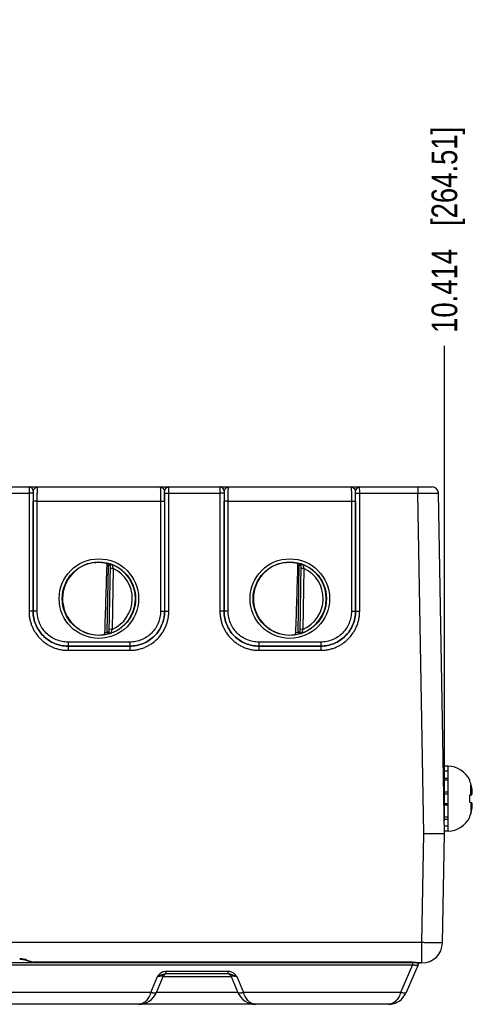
# Model space of a CAD drawing. Header units: inches. Extents: x 0 to 34, y 0 to 22.
# Tile 8 of 51: x 15.9 to 18.1, y 6.2 to 11. Entities that reach past the tile are written whole.
import ezdxf

# ---------------------------------------------------------------- set-up
doc = ezdxf.new("R2010")
doc.units = ezdxf.units.IN
doc.header["$LTSCALE"] = 1.87
doc.header["$MEASUREMENT"] = 0
doc.layers.get('0').update_dxf_attribs({"linetype": 'CONTINUOUS'})
doc.layers.add('DIMENSIONS', color=7, linetype='CONTINUOUS')
doc.styles.get("Standard").update_dxf_attribs({"font": 'txt', "width": 0.8})
doc.dimstyles.new('DIMSTYLE_1', dxfattribs={"dimtxt": 0.125, "dimasz": 0.18, "dimexe": 0.18, "dimexo": 0.0625, "dimgap": 0.09, "dimtad": 0, "dimtih": 1, "dimtoh": 1, "dimdec": 3, "dimzin": 4, "dimdsep": 46, "dimtxsty": 'STANDARD', "dimblk": '_FILLED', "dimblk1": '_FILLED', "dimblk2": '_FILLED', "dimcen": 0.09, "dimadec": 0, "dimazin": 0, "dimtp": 0.001, "dimtm": 0.001, "dimtfac": 1, "dimtdec": 3, "dimtofl": 0, "dimtmove": 0, "dimatfit": 3, "dimldrblk": '_FILLED', "dimfxl": 1, "dimtolj": 1, "dimtzin": 4, "dimarcsym": 0})

# ---------------------------------------------------------------- blocks, each defined once
blk = doc.blocks.new('*D11')
at = {"layer": 'DIMENSIONS', "color": 2, "linetype": 'CONTINUOUS'}
blk.add_line((17.9943, 7.1326), (17.9943, 9.4466), dxfattribs=at)
at = {"layer": 'DIMENSIONS', "color": 2, "linetype": 'CONTINUOUS', "insert": (17.9318, 9.5091), "char_height": 0.125, "width": 1.525, "attachment_point": 1, "rotation": 90, "line_spacing_factor": 0.9}
blk.add_mtext('10.414{\\Ftxt.shx;\\W1.000000;\\H0.125000; }[264.51]', dxfattribs=at)
blk = doc.blocks.new('_FILLED')
at = {"color": 0, "linetype": 'BYBLOCK'}
blk.add_solid([(0, 0), (-1, 0.174), (-1, -0.174)], dxfattribs=at)

msp = doc.modelspace()

# ---------------------------------------------------------------- linework, layer by layer
at = {"color": 7, "linetype": 'CONTINUOUS'}
for p, q in [((15.7216, 8.7591), (15.971, 8.7591)), ((15.7218, 8.7289), (15.9708, 8.7289)), ((15.971, 8.7591), (15.9708, 8.7289)), ((15.9908, 8.7291), (15.9708, 8.7289)), ((15.9708, 8.7289), (15.9709, 8.1535)), ((15.9713, 8.7591), (16.6513, 8.7591)), ((15.991, 8.7391), (15.9908, 8.7291)), ((15.9908, 8.7291), (15.9909, 8.1537)), ((15.9913, 8.7391), (15.991, 8.7391)), ((16.6316, 8.7391), (16.6313, 8.7391)), ((16.6318, 8.7291), (16.6316, 8.7391)), ((16.6317, 8.1537), (16.6318, 8.7291)), ((16.6318, 8.7291), (16.6518, 8.7289)), ((16.6516, 8.7591), (16.901, 8.7591)), ((16.6518, 8.7289), (16.6516, 8.7591)), ((16.6517, 8.1535), (16.6518, 8.7289)), ((16.6518, 8.7289), (16.9008, 8.7289)), ((16.901, 8.7591), (16.9008, 8.7289)), ((16.9208, 8.7291), (16.9008, 8.7289)), ((16.9008, 8.7289), (16.9009, 8.1535)), ((16.9013, 8.7591), (17.5813, 8.7591)), ((16.921, 8.7391), (16.9208, 8.7291)), ((16.9208, 8.7291), (16.9209, 8.1537)), ((16.9213, 8.7391), (16.921, 8.7391)), ((17.5616, 8.7391), (17.5613, 8.7391)), ((17.5618, 8.7291), (17.5616, 8.7391)), ((17.5617, 8.1537), (17.5618, 8.7291)), ((17.5618, 8.7291), (17.5818, 8.7289)), ((17.5816, 8.7591), (17.9353, 8.7591)), ((17.5818, 8.7289), (17.5816, 8.7591)), ((17.5817, 8.1535), (17.5818, 8.7289)), ((17.5818, 8.7289), (17.8653, 8.7289)), ((17.8653, 8.7591), (17.8653, 8.7289)), ((17.8943, 7.0693), (17.8653, 8.7289)), ((17.9943, 7.0701), (17.9653, 8.7297)), ((15.991, 8.1538), (15.9911, 8.6899)), ((16.0111, 8.6898), (15.9911, 8.6899)), ((16.011, 8.1536), (16.0111, 8.6898)), ((16.0111, 8.6898), (16.6115, 8.6898)), ((16.6115, 8.6898), (16.6315, 8.6899)), ((16.6115, 8.6898), (16.6116, 8.1536)), ((16.6315, 8.6899), (16.6316, 8.1538)), ((16.921, 8.1538), (16.9211, 8.6899)), ((16.9411, 8.6898), (16.9211, 8.6899)), ((16.941, 8.1536), (16.9411, 8.6898)), ((16.9411, 8.6898), (17.5415, 8.6898)), ((17.5415, 8.6898), (17.5615, 8.6899)), ((17.5415, 8.6898), (17.5416, 8.1536)), ((17.5615, 8.6899), (17.5616, 8.1538)), ((16.352, 8.0513), (16.3576, 8.3774)), ((16.3598, 8.3851), (16.3576, 8.3774)), ((16.3576, 8.3774), (16.3656, 8.3773)), ((16.3598, 8.3855), (16.3598, 8.3851)), ((16.3624, 8.3849), (16.3598, 8.3855)), ((16.362, 8.3842), (16.3598, 8.3851)), ((16.3656, 8.3776), (16.3599, 8.0509)), ((16.3657, 8.384), (16.3624, 8.3849)), ((16.3804, 8.3623), (16.3654, 8.3626)), ((16.3804, 8.3623), (16.3752, 8.0657)), ((17.282, 8.0513), (17.2876, 8.3774)), ((17.2898, 8.3851), (17.2876, 8.3774)), ((17.2876, 8.3774), (17.2956, 8.3773)), ((17.2898, 8.3855), (17.2898, 8.3851)), ((17.2924, 8.3849), (17.2898, 8.3855)), ((17.292, 8.3842), (17.2898, 8.3851)), ((17.2956, 8.3776), (17.2899, 8.0509)), ((17.2957, 8.384), (17.2924, 8.3849)), ((17.3104, 8.3623), (17.2954, 8.3626)), ((17.3104, 8.3623), (17.3052, 8.0657)), ((15.9909, 8.1537), (15.9709, 8.1535)), ((15.9909, 8.1537), (15.991, 8.1538)), ((16.011, 8.1536), (15.991, 8.1538)), ((16.6116, 8.1536), (16.6316, 8.1538)), ((16.6317, 8.1537), (16.6316, 8.1538)), ((16.6317, 8.1537), (16.6517, 8.1535)), ((16.9209, 8.1537), (16.9009, 8.1535)), ((16.9209, 8.1537), (16.921, 8.1538)), ((16.941, 8.1536), (16.921, 8.1538)), ((17.5416, 8.1536), (17.5616, 8.1538)), ((17.5617, 8.1537), (17.5616, 8.1538)), ((17.5617, 8.1537), (17.5817, 8.1535)), ((16.3752, 8.0657), (16.3602, 8.0659)), ((17.3052, 8.0657), (17.2902, 8.0659)), ((16.36, 8.0512), (16.352, 8.0513)), ((16.352, 8.0513), (16.3539, 8.0436)), ((16.3564, 8.0437), (16.3539, 8.0432)), ((16.3539, 8.0432), (16.3539, 8.0436)), ((16.3597, 8.0495), (16.36, 8.0512)), ((17.29, 8.0512), (17.282, 8.0513)), ((17.282, 8.0513), (17.2839, 8.0436)), ((17.2864, 8.0437), (17.2839, 8.0432)), ((17.2839, 8.0432), (17.2839, 8.0436)), ((17.2897, 8.0495), (17.29, 8.0512)), ((16.4617, 8.0036), (16.1609, 8.0036)), ((16.1609, 8.0036), (16.1609, 7.9838)), ((16.1609, 7.9838), (16.4617, 7.9838)), ((16.4617, 7.9838), (16.1609, 7.9838)), ((16.1609, 7.9838), (16.1609, 7.9838)), ((16.1609, 7.9838), (16.1609, 7.9636)), ((16.1609, 7.9636), (16.4617, 7.9636)), ((16.4617, 8.0036), (16.4617, 7.9838)), ((16.4617, 7.9838), (16.4617, 7.9838)), ((16.4617, 7.9838), (16.4617, 7.9636)), ((17.3917, 8.0036), (17.0909, 8.0036)), ((17.0909, 8.0036), (17.0909, 7.9838)), ((17.0909, 7.9838), (17.3917, 7.9838)), ((17.3917, 7.9838), (17.0909, 7.9838)), ((17.0909, 7.9838), (17.0909, 7.9838)), ((17.0909, 7.9838), (17.0909, 7.9636)), ((17.0909, 7.9636), (17.3917, 7.9636)), ((17.3917, 8.0036), (17.3917, 7.9838)), ((17.3917, 7.9838), (17.3917, 7.9838)), ((17.3917, 7.9838), (17.3917, 7.9636)), ((18.0123, 7.3994), (17.9926, 7.3994)), ((17.9926, 7.2094), (17.9926, 7.3994)), ((18.0123, 7.0829), (18.0123, 7.3994)), ((18.0123, 7.3755), (17.9926, 7.3755)), ((17.9926, 7.3411), (18.0123, 7.3411)), ((17.9926, 7.3199), (17.9899, 7.3199)), ((18.0123, 7.3306), (17.9926, 7.3306)), ((18.1176, 7.329), (18.1176, 7.3309)), ((18.1227, 7.26), (18.1227, 7.3151)), ((18.0123, 7.2728), (17.9926, 7.2728)), ((17.9926, 7.2647), (18.0123, 7.2647)), ((18.1176, 7.2594), (18.1283, 7.2606)), ((18.1176, 7.2229), (18.1176, 7.2594)), ((17.9926, 7.2176), (18.0123, 7.2176)), ((18.0123, 7.2094), (17.9926, 7.2094)), ((18.1283, 7.2217), (18.1176, 7.2229)), ((18.1227, 7.2223), (18.1227, 7.1672)), ((18.0123, 7.1516), (17.9929, 7.1516)), ((18.1176, 7.1514), (18.1176, 7.1533)), ((17.9931, 7.1412), (18.0123, 7.1412)), ((18.0123, 7.1068), (17.9937, 7.1068)), ((17.8851, 6.5403), (17.8943, 7.0693)), ((17.985, 6.5394), (17.9943, 7.0701)), ((18.0123, 7.0829), (17.9941, 7.0829)), ((17.8851, 6.5403), (7.6804, 6.5403)), ((17.8851, 6.4411), (17.8851, 6.5403)), ((7.744, 6.4441), (17.8386, 6.4441)), ((7.744, 6.4327), (17.8386, 6.4327)), ((15.9253, 6.46), (15.9297, 6.4599)), ((15.9744, 6.449), (15.968, 6.4519)), ((15.9697, 6.4494), (15.9736, 6.4477)), ((15.9806, 6.4465), (15.9775, 6.4476)), ((15.9796, 6.4459), (15.9856, 6.445)), ((17.8241, 6.4451), (15.9924, 6.4451)), ((15.9924, 6.4447), (15.9924, 6.4451)), ((17.8386, 6.4327), (17.7814, 6.2978)), ((17.8662, 6.4327), (17.809, 6.2978)), ((17.8241, 6.4447), (17.8241, 6.4451)), ((17.8386, 6.4441), (17.8386, 6.4327)), ((17.8851, 6.4411), (17.8774, 6.4411)), ((16.6049, 6.3783), (16.597, 6.3758)), ((16.6186, 6.383), (16.6049, 6.3783)), ((16.9405, 6.4001), (16.6391, 6.4001)), ((16.6391, 6.3937), (16.6391, 6.4001)), ((16.6391, 6.388), (16.6391, 6.3937)), ((16.9405, 6.388), (16.6391, 6.388)), ((16.9405, 6.3937), (16.9405, 6.4001)), ((16.9405, 6.388), (16.9405, 6.3937)), ((16.9825, 6.3758), (16.9751, 6.3782)), ((16.5639, 6.2978), (16.597, 6.3758)), ((16.5916, 6.2978), (16.6246, 6.3758)), ((16.6246, 6.3758), (16.955, 6.3758)), ((16.955, 6.3758), (16.9881, 6.2978)), ((16.9826, 6.3758), (17.0157, 6.2978)), ((16.5639, 6.2978), (13.2957, 6.2978)), ((16.9881, 6.2978), (16.5916, 6.2978)), ((17.7814, 6.2978), (17.0157, 6.2978)), ((17.7215, 6.24), (7.8611, 6.24))]:
    msp.add_line(p, q, dxfattribs=at)
for points in [[(15.9297, 6.4599), (15.9403, 6.4586), (15.9506, 6.4562), (15.9605, 6.453), (15.9697, 6.4494)], [(15.9736, 6.4477), (15.9742, 6.4475), (15.9796, 6.4459)], [(15.9856, 6.445), (15.9918, 6.4447), (17.8241, 6.4447)], [(17.8241, 6.4447), (17.8312, 6.4446), (17.845, 6.4438), (17.8585, 6.4425), (17.8712, 6.4414), (17.8774, 6.4411)]]:
    msp.add_lwpolyline(points, dxfattribs=at)
for centre, radius in [((16.3113, 8.2152), 0.1937), ((16.3113, 8.2151), 0.1787), ((17.2413, 8.2152), 0.1937), ((17.2413, 8.2151), 0.1787)]:
    msp.add_circle(centre, radius, dxfattribs=at)
for centre, radius, start, end in [((15.9713, 8.7391), 0.02, 44.9954, 89.9991), ((15.9713, 8.7391), 0.02, 359.9993, 44.9941), ((20.3885, 8.6909), 4.3974, 179.3712, 180.0125), ((16.6513, 8.7391), 0.02, 90.0052, 180.0045), ((12.2367, 8.6909), 4.3949, 359.9874, 0.629), ((16.9013, 8.7391), 0.02, 359.9954, 89.9948), ((21.3185, 8.6909), 4.3974, 179.3712, 180.0125), ((17.5813, 8.7391), 0.02, 90.0052, 180.0045), ((13.1667, 8.6909), 4.3949, 359.9874, 0.629), ((17.9353, 8.7291), 0.03, 1, 90), ((16.3113, 8.2151), 0.1768, 74.0641, 79.0861), ((16.3113, 8.2151), 0.1688, 74.0637, 76.417), ((16.3577, 8.3778), 0.008, 24.0361, 74.1007), ((16.3283, 8.2582), 0.1312, 72.6371, 73.4533), ((16.3265, 8.2523), 0.1374, 72.2277, 72.6386), ((16.3219, 8.2385), 0.152, 69.3507, 72.1838), ((16.3113, 8.2151), 0.1776, 289.201, 68.799), ((16.3113, 8.2151), 0.1626, 293.1447, 64.8553), ((17.2413, 8.2151), 0.1768, 74.0641, 79.0861), ((17.2413, 8.2151), 0.1688, 74.0637, 76.417), ((17.2877, 8.3778), 0.008, 24.0361, 74.1007), ((17.2583, 8.2582), 0.1312, 72.6371, 73.4533), ((17.2565, 8.2523), 0.1374, 72.2277, 72.6386), ((17.2519, 8.2385), 0.152, 69.3507, 72.1838), ((17.2413, 8.2151), 0.1776, 289.201, 68.799), ((17.2413, 8.2151), 0.1626, 293.1447, 64.8553), ((16.31, 8.2069), 0.1688, 260.3642, 277.582), ((16.3113, 8.2151), 0.1768, 276.8171, 283.9359), ((16.3113, 8.2151), 0.1688, 279.9926, 283.9359), ((17.24, 8.2069), 0.1688, 260.3642, 277.582), ((17.2413, 8.2151), 0.1768, 276.8171, 283.9359), ((17.2413, 8.2151), 0.1688, 279.9926, 283.9359), ((18.0123, 7.283), 0.1157, 24.4946, 90), ((18.0079, 7.2806), 0.1199, 16.7057, 23.8165), ((17.8766, 7.2412), 0.257, 14.7919, 16.7107), ((17.8766, 7.2412), 0.257, 13.8932, 14.7919), ((17.8765, 7.2412), 0.257, 13.0904, 13.8932), ((17.8765, 7.2412), 0.2571, 11.595, 13.0903), ((17.941, 7.2628), 0.1897, 8.0601, 9.1196), ((17.9409, 7.2628), 0.1898, 7.6469, 8.0601), ((17.9408, 7.2627), 0.1899, 7.0142, 7.6469), ((18.057, 7.2798), 0.0739, 344.9419, 346.5054), ((18.0582, 7.2794), 0.0726, 346.5094, 347.1137), ((18.059, 7.2793), 0.0718, 347.1131, 348.1102), ((17.9407, 7.2627), 0.19, 6.5167, 7.0142), ((18.0598, 7.2791), 0.071, 348.1107, 348.8719), ((17.9406, 7.2627), 0.1902, 5.983, 6.5167), ((18.0605, 7.279), 0.0703, 348.8718, 349.7478), ((17.9404, 7.2627), 0.1903, 5.4321, 5.983), ((18.0612, 7.2788), 0.0695, 349.7478, 350.6307), ((18.0619, 7.2787), 0.0689, 350.6309, 351.4246), ((17.9403, 7.2627), 0.1904, 4.9664, 5.4321), ((17.9401, 7.2627), 0.1906, 4.3366, 4.9664), ((18.0625, 7.2786), 0.0682, 351.4242, 352.482), ((17.94, 7.2627), 0.1908, 3.9628, 4.3366), ((18.0631, 7.2785), 0.0676, 352.4827, 353.1467), ((17.9397, 7.2626), 0.191, 2.9693, 3.9627), ((18.0639, 7.2785), 0.0669, 353.1448, 354.9184), ((18.0573, 7.2026), 0.0735, 13.401, 15.0617), ((17.941, 7.2195), 0.1897, 350.8804, 351.9414), ((18.0583, 7.2029), 0.0725, 12.7461, 13.3999), ((17.9409, 7.2195), 0.1898, 351.9413, 352.3558), ((18.0591, 7.203), 0.0717, 11.7379, 12.7467), ((17.9408, 7.2195), 0.1899, 352.3558, 352.9875), ((18.06, 7.2032), 0.0708, 10.9376, 11.7375), ((17.9407, 7.2196), 0.19, 352.9875, 353.486), ((18.0607, 7.2034), 0.0701, 10.0734, 10.9377), ((17.9406, 7.2196), 0.1902, 353.486, 354.0182), ((18.0614, 7.2035), 0.0694, 9.1746, 10.0734), ((17.9404, 7.2196), 0.1903, 354.0182, 354.5701), ((18.062, 7.2036), 0.0687, 8.4095, 9.1744), ((17.9403, 7.2196), 0.1904, 354.5701, 355.0341), ((18.0627, 7.2037), 0.0681, 7.3682, 8.4098), ((17.9401, 7.2196), 0.1906, 355.0341, 355.665), ((18.0632, 7.2037), 0.0675, 6.7456, 7.3676), ((17.94, 7.2196), 0.1908, 355.665, 356.0371), ((18.0639, 7.2038), 0.0668, 5.0813, 6.7473), ((17.9397, 7.2196), 0.191, 356.0373, 357.0307), ((18.0123, 7.1993), 0.1157, 270, 335.5054), ((18.0079, 7.2017), 0.1199, 336.1835, 343.2943), ((17.8766, 7.2411), 0.257, 343.2893, 345.2081), ((17.8766, 7.2411), 0.257, 345.2081, 346.1068), ((17.8765, 7.2411), 0.257, 346.1068, 346.9096), ((17.8765, 7.2411), 0.2571, 346.9097, 348.405), ((17.8851, 6.5411), 0.1, 270, 359), ((15.7107, 5.8786), 0.6284, 64.8756, 65.1851), ((15.9924, 6.5055), 0.0604, 266.0472, 270.0134), ((17.8386, 6.4444), 0.03, 337, 354.7939), ((16.643, 6.368), 0.02, 101.2528, 157), ((16.6391, 6.3526), 0.0475, 90.0013, 103.6051), ((16.9366, 6.368), 0.02, 23.0005, 78.7615), ((16.5041, 6.335), 0.095, 270, 337), ((17.0755, 6.335), 0.095, 202.9984, 270), ((17.7215, 6.335), 0.095, 270, 337)]:
    msp.add_arc(centre, radius, start, end, dxfattribs=at)
for centre, major_axis, ratio, start_param, end_param in [((16.3113, 8.2152), (0, 0.1771), 1, 0.132587, 2.974099), ((17.2413, 8.2152), (0, 0.1771), 1, 0.132587, 2.974099), ((16.3333, 10.9941), (0.078, 4.4693), 0.01745, -2.289958, -2.195484), ((17.2633, 10.9941), (0.078, 4.4693), 0.01745, -2.289958, -2.195484)]:
    msp.add_ellipse(centre, major_axis=major_axis, ratio=ratio, start_param=start_param, end_param=end_param, dxfattribs=at)
for points, knots in [([(15.991, 8.7391), (15.991, 8.7404), (15.9907, 8.7431), (15.9896, 8.7468), (15.9877, 8.7503), (15.9852, 8.7534), (15.9822, 8.7559), (15.9787, 8.7577), (15.9749, 8.7589), (15.9723, 8.7591), (15.971, 8.7591)], [0, 0, 0, 0, 0.124908, 0.250043, 0.37503, 0.500024, 0.625015, 0.749991, 0.87511, 1, 1, 1, 1]), ([(15.9913, 8.7391), (15.9914, 8.7398), (15.9917, 8.7413), (15.9926, 8.7433), (15.9938, 8.7454), (15.9952, 8.7475), (15.9968, 8.7495), (15.999, 8.752), (16.0008, 8.7538), (16.0021, 8.7548)], [0, 0, 0, 0, 0.106781, 0.223839, 0.349326, 0.480099, 0.613077, 0.745464, 1, 1, 1, 1]), ([(16.0021, 8.7548), (16.0029, 8.7555), (16.0046, 8.7567), (16.0072, 8.7581), (16.0099, 8.7589), (16.0117, 8.7591), (16.0126, 8.7591)], [0, 0, 0, 0, 0.274516, 0.530391, 0.770057, 1, 1, 1, 1]), ([(16.0111, 8.6898), (16.0111, 8.6943), (16.0111, 8.7031), (16.0112, 8.7141), (16.0113, 8.7224), (16.0113, 8.7282), (16.0114, 8.7337), (16.0115, 8.7387), (16.0116, 8.7433), (16.0118, 8.7473), (16.0119, 8.7503), (16.012, 8.7524), (16.012, 8.7538), (16.0121, 8.755), (16.0122, 8.7561), (16.0123, 8.757), (16.0123, 8.7578), (16.0124, 8.7583), (16.0125, 8.7588), (16.0125, 8.759), (16.0126, 8.7591), (16.0126, 8.7591), (16.0126, 8.7591)], [0, 0, 0, 0, 0.195348, 0.382914, 0.47155, 0.55561, 0.634296, 0.706859, 0.772615, 0.830937, 0.881273, 0.903294, 0.923149, 0.940787, 0.956167, 0.969258, 0.980032, 0.988465, 0.994551, 0.998315, 0.999372, 1, 1, 1, 1]), ([(16.61, 8.7591), (16.6109, 8.7591), (16.6127, 8.7589), (16.6154, 8.7581), (16.618, 8.7567), (16.6197, 8.7555), (16.6205, 8.7548)], [0, 0, 0, 0, 0.23, 0.469548, 0.725286, 1, 1, 1, 1]), ([(16.61, 8.7591), (16.61, 8.7591), (16.61, 8.7591), (16.6101, 8.759), (16.6101, 8.7588), (16.6102, 8.7583), (16.6103, 8.7578), (16.6104, 8.757), (16.6104, 8.7561), (16.6105, 8.755), (16.6106, 8.7538), (16.6106, 8.7524), (16.6107, 8.7503), (16.6109, 8.7473), (16.611, 8.7433), (16.6111, 8.7387), (16.6112, 8.7337), (16.6113, 8.7282), (16.6114, 8.7224), (16.6114, 8.7141), (16.6115, 8.7031), (16.6115, 8.6943), (16.6115, 8.6898)], [0, 0, 0, 0, 0.000628, 0.001684, 0.005448, 0.011532, 0.019963, 0.030737, 0.043829, 0.05921, 0.076847, 0.096702, 0.118723, 0.169054, 0.227371, 0.293122, 0.365682, 0.444366, 0.528422, 0.617052, 0.804623, 1, 1, 1, 1]), ([(16.6205, 8.7548), (16.6218, 8.7538), (16.6236, 8.752), (16.6259, 8.7495), (16.6274, 8.7475), (16.6289, 8.7454), (16.6301, 8.7433), (16.6309, 8.7413), (16.6312, 8.7398), (16.6313, 8.7391)], [0, 0, 0, 0, 0.254535, 0.386921, 0.5199, 0.650674, 0.776163, 0.893221, 1, 1, 1, 1]), ([(16.6316, 8.7391), (16.6316, 8.7404), (16.6319, 8.7431), (16.633, 8.7468), (16.6349, 8.7503), (16.6374, 8.7534), (16.6404, 8.7559), (16.6439, 8.7577), (16.6477, 8.7589), (16.6503, 8.7591), (16.6516, 8.7591)], [0, 0, 0, 0, 0.124908, 0.250044, 0.37503, 0.500024, 0.625015, 0.749991, 0.87511, 1, 1, 1, 1]), ([(16.921, 8.7391), (16.921, 8.7404), (16.9207, 8.7431), (16.9196, 8.7468), (16.9177, 8.7503), (16.9152, 8.7534), (16.9122, 8.7559), (16.9087, 8.7577), (16.9049, 8.7589), (16.9023, 8.7591), (16.901, 8.7591)], [0, 0, 0, 0, 0.124908, 0.250043, 0.37503, 0.500024, 0.625015, 0.749991, 0.87511, 1, 1, 1, 1]), ([(16.9213, 8.7391), (16.9214, 8.7398), (16.9217, 8.7413), (16.9226, 8.7433), (16.9238, 8.7454), (16.9252, 8.7475), (16.9268, 8.7495), (16.929, 8.752), (16.9308, 8.7538), (16.9321, 8.7548)], [0, 0, 0, 0, 0.106781, 0.223839, 0.349326, 0.480099, 0.613077, 0.745464, 1, 1, 1, 1]), ([(16.9321, 8.7548), (16.9329, 8.7555), (16.9346, 8.7567), (16.9372, 8.7581), (16.9399, 8.7589), (16.9417, 8.7591), (16.9426, 8.7591)], [0, 0, 0, 0, 0.274516, 0.530391, 0.770057, 1, 1, 1, 1]), ([(16.9411, 8.6898), (16.9411, 8.6943), (16.9411, 8.7031), (16.9412, 8.7141), (16.9413, 8.7224), (16.9413, 8.7282), (16.9414, 8.7337), (16.9415, 8.7387), (16.9416, 8.7433), (16.9418, 8.7473), (16.9419, 8.7503), (16.942, 8.7524), (16.942, 8.7538), (16.9421, 8.755), (16.9422, 8.7561), (16.9423, 8.757), (16.9423, 8.7578), (16.9424, 8.7583), (16.9425, 8.7588), (16.9425, 8.759), (16.9426, 8.7591), (16.9426, 8.7591), (16.9426, 8.7591)], [0, 0, 0, 0, 0.195348, 0.382914, 0.47155, 0.55561, 0.634296, 0.706859, 0.772615, 0.830937, 0.881273, 0.903294, 0.923149, 0.940787, 0.956167, 0.969258, 0.980032, 0.988465, 0.994551, 0.998315, 0.999372, 1, 1, 1, 1]), ([(17.54, 8.7591), (17.5409, 8.7591), (17.5427, 8.7589), (17.5454, 8.7581), (17.548, 8.7567), (17.5497, 8.7555), (17.5505, 8.7548)], [0, 0, 0, 0, 0.23, 0.469548, 0.725286, 1, 1, 1, 1]), ([(17.54, 8.7591), (17.54, 8.7591), (17.54, 8.7591), (17.5401, 8.759), (17.5401, 8.7588), (17.5402, 8.7583), (17.5403, 8.7578), (17.5404, 8.757), (17.5404, 8.7561), (17.5405, 8.755), (17.5406, 8.7538), (17.5406, 8.7524), (17.5407, 8.7503), (17.5409, 8.7473), (17.541, 8.7433), (17.5411, 8.7387), (17.5412, 8.7337), (17.5413, 8.7282), (17.5414, 8.7224), (17.5414, 8.7141), (17.5415, 8.7031), (17.5415, 8.6943), (17.5415, 8.6898)], [0, 0, 0, 0, 0.000628, 0.001684, 0.005448, 0.011532, 0.019963, 0.030737, 0.043829, 0.05921, 0.076847, 0.096702, 0.118723, 0.169054, 0.227371, 0.293122, 0.365682, 0.444366, 0.528422, 0.617052, 0.804623, 1, 1, 1, 1]), ([(17.5505, 8.7548), (17.5518, 8.7538), (17.5536, 8.752), (17.5559, 8.7495), (17.5574, 8.7475), (17.5589, 8.7454), (17.5601, 8.7433), (17.5609, 8.7413), (17.5612, 8.7398), (17.5613, 8.7391)], [0, 0, 0, 0, 0.254535, 0.386921, 0.5199, 0.650674, 0.776163, 0.893221, 1, 1, 1, 1]), ([(17.5616, 8.7391), (17.5616, 8.7404), (17.5619, 8.7431), (17.563, 8.7468), (17.5649, 8.7503), (17.5674, 8.7534), (17.5704, 8.7559), (17.5739, 8.7577), (17.5777, 8.7589), (17.5803, 8.7591), (17.5816, 8.7591)], [0, 0, 0, 0, 0.124908, 0.250044, 0.37503, 0.500024, 0.625015, 0.749991, 0.87511, 1, 1, 1, 1]), ([(17.8653, 8.7289), (17.8718, 8.7289), (17.8815, 8.729), (17.8943, 8.729), (17.9035, 8.7291), (17.9123, 8.7292), (17.9207, 8.7292), (17.9286, 8.7293), (17.9358, 8.7293), (17.9424, 8.7294), (17.9474, 8.7294), (17.951, 8.7295), (17.9535, 8.7295), (17.9557, 8.7295), (17.9577, 8.7295), (17.9594, 8.7295), (17.961, 8.7296), (17.9621, 8.7296), (17.9629, 8.7296), (17.9634, 8.7296), (17.9638, 8.7296), (17.9642, 8.7296), (17.9646, 8.7296), (17.9648, 8.7296), (17.965, 8.7296), (17.9651, 8.7296), (17.9652, 8.7297), (17.9653, 8.7297), (17.9653, 8.7297), (17.9653, 8.7297), (17.9653, 8.7297), (17.9653, 8.7297)], [0, 0, 0, 0, 0.195088, 0.290278, 0.382665, 0.471378, 0.555551, 0.634374, 0.707085, 0.772991, 0.83145, 0.857711, 0.881904, 0.903971, 0.923863, 0.94153, 0.956925, 0.970016, 0.975688, 0.980773, 0.985266, 0.989164, 0.992466, 0.995171, 0.997277, 0.998105, 0.998784, 0.999312, 0.99969, 0.999918, 1, 1, 1, 1]), ([(16.2879, 8.3908), (16.2982, 8.3922), (16.3133, 8.3928), (16.3323, 8.391), (16.3408, 8.3895), (16.3448, 8.3887)], [0, 0, 0, 0, 0.544358, 0.788212, 1, 1, 1, 1]), ([(17.2179, 8.3908), (17.2282, 8.3922), (17.2433, 8.3928), (17.2623, 8.391), (17.2708, 8.3895), (17.2748, 8.3887)], [0, 0, 0, 0, 0.544358, 0.788212, 1, 1, 1, 1]), ([(16.3509, 8.3792), (16.351, 8.3804), (16.3508, 8.3822), (16.35, 8.3844), (16.3492, 8.3857), (16.3483, 8.3868), (16.3472, 8.3877), (16.346, 8.3884), (16.3452, 8.3886), (16.3448, 8.3887)], [0, 0, 0, 0, 0.296778, 0.4332, 0.559668, 0.677257, 0.788134, 0.894924, 1, 1, 1, 1]), ([(16.3656, 8.3773), (16.3657, 8.378), (16.3655, 8.3793), (16.3648, 8.3812), (16.3636, 8.3829), (16.3625, 8.3838), (16.362, 8.3842)], [0, 0, 0, 0, 0.249318, 0.49979, 0.749575, 1, 1, 1, 1]), ([(16.365, 8.381), (16.3651, 8.3808), (16.3655, 8.3797), (16.3657, 8.3785), (16.3656, 8.3776)], [0, 0, 0, 0, 0.251297, 1, 1, 1, 1]), ([(16.3673, 8.3794), (16.367, 8.3792), (16.3666, 8.379), (16.3661, 8.3786), (16.3657, 8.3781), (16.3657, 8.3778), (16.3656, 8.3776)], [0, 0, 0, 0, 0.314542, 0.581542, 0.803942, 1, 1, 1, 1]), ([(16.3755, 8.3807), (16.3752, 8.3808), (16.3745, 8.381), (16.3734, 8.381), (16.3723, 8.3809), (16.3708, 8.3807), (16.3691, 8.3802), (16.3678, 8.3797), (16.3673, 8.3794)], [0, 0, 0, 0, 0.126607, 0.253974, 0.384203, 0.516068, 0.773327, 1, 1, 1, 1]), ([(16.3755, 8.3807), (16.3756, 8.3805), (16.3757, 8.3799), (16.376, 8.3787), (16.3765, 8.3768), (16.3773, 8.3733), (16.3786, 8.3684), (16.3798, 8.3644), (16.3804, 8.3623)], [0, 0, 0, 0, 0.026941, 0.09722, 0.203503, 0.336968, 0.653903, 1, 1, 1, 1]), ([(17.2809, 8.3792), (17.281, 8.3804), (17.2808, 8.3822), (17.28, 8.3844), (17.2792, 8.3857), (17.2783, 8.3868), (17.2772, 8.3877), (17.276, 8.3884), (17.2752, 8.3886), (17.2748, 8.3887)], [0, 0, 0, 0, 0.296778, 0.4332, 0.559668, 0.677257, 0.788134, 0.894924, 1, 1, 1, 1]), ([(17.2956, 8.3773), (17.2957, 8.378), (17.2955, 8.3793), (17.2948, 8.3812), (17.2936, 8.3829), (17.2925, 8.3838), (17.292, 8.3842)], [0, 0, 0, 0, 0.249318, 0.49979, 0.749575, 1, 1, 1, 1]), ([(17.295, 8.381), (17.2951, 8.3808), (17.2955, 8.3797), (17.2957, 8.3785), (17.2956, 8.3776)], [0, 0, 0, 0, 0.251297, 1, 1, 1, 1]), ([(17.2973, 8.3794), (17.297, 8.3792), (17.2966, 8.379), (17.2961, 8.3786), (17.2957, 8.3781), (17.2957, 8.3778), (17.2956, 8.3776)], [0, 0, 0, 0, 0.314542, 0.581542, 0.803942, 1, 1, 1, 1]), ([(17.3055, 8.3807), (17.3052, 8.3808), (17.3045, 8.381), (17.3034, 8.381), (17.3023, 8.3809), (17.3008, 8.3807), (17.2991, 8.3802), (17.2978, 8.3797), (17.2973, 8.3794)], [0, 0, 0, 0, 0.126607, 0.253974, 0.384203, 0.516068, 0.773327, 1, 1, 1, 1]), ([(17.3055, 8.3807), (17.3056, 8.3805), (17.3057, 8.3799), (17.306, 8.3787), (17.3065, 8.3768), (17.3073, 8.3733), (17.3086, 8.3684), (17.3098, 8.3644), (17.3104, 8.3623)], [0, 0, 0, 0, 0.026941, 0.09722, 0.203503, 0.336968, 0.653903, 1, 1, 1, 1]), ([(15.9709, 8.1535), (15.9709, 8.1473), (15.9715, 8.1349), (15.9743, 8.1164), (15.9788, 8.0983), (15.9851, 8.0807), (15.9931, 8.0639), (16.0059, 8.0425), (16.0257, 8.0184), (16.0499, 7.9985), (16.0712, 7.9858), (16.0881, 7.9778), (16.1057, 7.9715), (16.1238, 7.9669), (16.1423, 7.9642), (16.1547, 7.9636), (16.1609, 7.9636)], [0, 0, 0, 0, 0.062496, 0.125016, 0.18753, 0.25005, 0.312575, 0.375099, 0.499993, 0.624889, 0.687414, 0.74994, 0.812462, 0.874978, 0.937502, 1, 1, 1, 1]), ([(15.9909, 8.1537), (15.9909, 8.1426), (15.9931, 8.1203), (16.0028, 8.0883), (16.0187, 8.0587), (16.0399, 8.0328), (16.0659, 8.0115), (16.0954, 7.9957), (16.1275, 7.986), (16.1498, 7.9838), (16.1609, 7.9838)], [0, 0, 0, 0, 0.12498, 0.249977, 0.374988, 0.499995, 0.625003, 0.750015, 0.875015, 1, 1, 1, 1]), ([(16.1609, 7.9838), (16.1498, 7.9838), (16.1276, 7.986), (16.0955, 7.9957), (16.0659, 8.0115), (16.04, 8.0328), (16.0187, 8.0588), (16.0029, 8.0883), (15.9932, 8.1204), (15.991, 8.1427), (15.991, 8.1538)], [0, 0, 0, 0, 0.125, 0.249996, 0.374999, 0.500001, 0.625003, 0.750006, 0.875, 1, 1, 1, 1]), ([(16.1609, 8.0036), (16.1511, 8.0036), (16.1315, 8.0056), (16.1032, 8.0142), (16.0771, 8.0281), (16.0542, 8.0469), (16.0354, 8.0698), (16.0215, 8.0959), (16.0129, 8.1242), (16.011, 8.1438), (16.011, 8.1536)], [0, 0, 0, 0, 0.125001, 0.249998, 0.375003, 0.500005, 0.625007, 0.750009, 0.875003, 1, 1, 1, 1]), ([(16.6316, 8.1538), (16.6316, 8.1427), (16.6294, 8.1204), (16.6197, 8.0883), (16.6039, 8.0588), (16.5826, 8.0328), (16.5567, 8.0115), (16.5271, 7.9957), (16.4951, 7.986), (16.4728, 7.9838), (16.4617, 7.9838)], [0, 0, 0, 0, 0.124999, 0.249994, 0.374997, 0.499998, 0.625, 0.750004, 0.875, 1, 1, 1, 1]), ([(16.4617, 7.9838), (16.4728, 7.9838), (16.4951, 7.986), (16.5272, 7.9957), (16.5568, 8.0115), (16.5827, 8.0328), (16.604, 8.0587), (16.6198, 8.0883), (16.6295, 8.1203), (16.6317, 8.1426), (16.6317, 8.1537)], [0, 0, 0, 0, 0.124984, 0.249984, 0.374997, 0.500004, 0.625012, 0.750022, 0.875019, 1, 1, 1, 1]), ([(16.6116, 8.1536), (16.6116, 8.1438), (16.6097, 8.1242), (16.6011, 8.0959), (16.5872, 8.0698), (16.5684, 8.0469), (16.5455, 8.0281), (16.5194, 8.0142), (16.4911, 8.0056), (16.4715, 8.0036), (16.4617, 8.0036)], [0, 0, 0, 0, 0.124997, 0.249991, 0.374993, 0.499994, 0.624997, 0.750001, 0.874999, 1, 1, 1, 1]), ([(16.4617, 7.9636), (16.4679, 7.9636), (16.4804, 7.9642), (16.4988, 7.9669), (16.5169, 7.9715), (16.5345, 7.9778), (16.5514, 7.9858), (16.5727, 7.9985), (16.5969, 8.0184), (16.6167, 8.0425), (16.6295, 8.0639), (16.6375, 8.0807), (16.6438, 8.0983), (16.6484, 8.1164), (16.6511, 8.1349), (16.6517, 8.1473), (16.6517, 8.1535)], [0, 0, 0, 0, 0.062498, 0.125021, 0.187537, 0.25006, 0.312585, 0.375111, 0.500006, 0.6249, 0.687425, 0.749949, 0.812469, 0.874983, 0.937504, 1, 1, 1, 1]), ([(16.9009, 8.1535), (16.9009, 8.1473), (16.9015, 8.1349), (16.9043, 8.1164), (16.9088, 8.0983), (16.9151, 8.0807), (16.9231, 8.0639), (16.9359, 8.0425), (16.9557, 8.0184), (16.9799, 7.9985), (17.0012, 7.9858), (17.0181, 7.9778), (17.0357, 7.9715), (17.0538, 7.9669), (17.0723, 7.9642), (17.0847, 7.9636), (17.0909, 7.9636)], [0, 0, 0, 0, 0.062496, 0.125016, 0.18753, 0.25005, 0.312575, 0.375099, 0.499993, 0.624889, 0.687414, 0.74994, 0.812462, 0.874978, 0.937502, 1, 1, 1, 1]), ([(16.9209, 8.1537), (16.9209, 8.1426), (16.9231, 8.1203), (16.9328, 8.0883), (16.9487, 8.0587), (16.9699, 8.0328), (16.9959, 8.0115), (17.0254, 7.9957), (17.0575, 7.986), (17.0798, 7.9838), (17.0909, 7.9838)], [0, 0, 0, 0, 0.12498, 0.249977, 0.374988, 0.499995, 0.625003, 0.750015, 0.875015, 1, 1, 1, 1]), ([(17.0909, 7.9838), (17.0798, 7.9838), (17.0576, 7.986), (17.0255, 7.9957), (16.9959, 8.0115), (16.97, 8.0328), (16.9487, 8.0588), (16.9329, 8.0883), (16.9232, 8.1204), (16.921, 8.1427), (16.921, 8.1538)], [0, 0, 0, 0, 0.125, 0.249996, 0.374999, 0.500001, 0.625003, 0.750006, 0.875, 1, 1, 1, 1]), ([(17.0909, 8.0036), (17.0811, 8.0036), (17.0615, 8.0056), (17.0332, 8.0142), (17.0071, 8.0281), (16.9842, 8.0469), (16.9654, 8.0698), (16.9515, 8.0959), (16.9429, 8.1242), (16.941, 8.1438), (16.941, 8.1536)], [0, 0, 0, 0, 0.125001, 0.249998, 0.375003, 0.500005, 0.625007, 0.750009, 0.875003, 1, 1, 1, 1]), ([(17.5616, 8.1538), (17.5616, 8.1427), (17.5594, 8.1204), (17.5497, 8.0883), (17.5339, 8.0588), (17.5126, 8.0328), (17.4867, 8.0115), (17.4571, 7.9957), (17.4251, 7.986), (17.4028, 7.9838), (17.3917, 7.9838)], [0, 0, 0, 0, 0.124999, 0.249994, 0.374997, 0.499998, 0.625, 0.750004, 0.875, 1, 1, 1, 1]), ([(17.3917, 7.9838), (17.4028, 7.9838), (17.4251, 7.986), (17.4572, 7.9957), (17.4868, 8.0115), (17.5127, 8.0328), (17.534, 8.0587), (17.5498, 8.0883), (17.5595, 8.1203), (17.5617, 8.1426), (17.5617, 8.1537)], [0, 0, 0, 0, 0.124984, 0.249984, 0.374997, 0.500004, 0.625012, 0.750022, 0.875019, 1, 1, 1, 1]), ([(17.5416, 8.1536), (17.5416, 8.1438), (17.5397, 8.1242), (17.5311, 8.0959), (17.5172, 8.0698), (17.4984, 8.0469), (17.4755, 8.0281), (17.4494, 8.0142), (17.4211, 8.0056), (17.4015, 8.0036), (17.3917, 8.0036)], [0, 0, 0, 0, 0.124997, 0.249991, 0.374993, 0.499994, 0.624997, 0.750001, 0.874999, 1, 1, 1, 1]), ([(17.3917, 7.9636), (17.3979, 7.9636), (17.4104, 7.9642), (17.4288, 7.9669), (17.4469, 7.9715), (17.4645, 7.9778), (17.4814, 7.9858), (17.5027, 7.9985), (17.5269, 8.0184), (17.5467, 8.0425), (17.5595, 8.0639), (17.5675, 8.0807), (17.5738, 8.0983), (17.5784, 8.1164), (17.5811, 8.1349), (17.5817, 8.1473), (17.5817, 8.1535)], [0, 0, 0, 0, 0.062498, 0.125021, 0.187537, 0.25006, 0.312585, 0.375111, 0.500006, 0.6249, 0.687425, 0.749949, 0.812469, 0.874983, 0.937504, 1, 1, 1, 1]), ([(16.3752, 8.0657), (16.3745, 8.0636), (16.3732, 8.0596), (16.3717, 8.0548), (16.3708, 8.0514), (16.3702, 8.0495), (16.3699, 8.0482), (16.3698, 8.0476), (16.3697, 8.0475)], [0, 0, 0, 0, 0.34609, 0.663016, 0.796483, 0.902776, 0.97306, 1, 1, 1, 1]), ([(17.3052, 8.0657), (17.3045, 8.0636), (17.3032, 8.0596), (17.3017, 8.0548), (17.3008, 8.0514), (17.3002, 8.0495), (17.2999, 8.0482), (17.2998, 8.0476), (17.2997, 8.0475)], [0, 0, 0, 0, 0.34609, 0.663016, 0.796483, 0.902776, 0.97306, 1, 1, 1, 1]), ([(16.3323, 8.0396), (16.3333, 8.0398), (16.3348, 8.0402), (16.3366, 8.0412), (16.3383, 8.0427), (16.3396, 8.0446), (16.3404, 8.047), (16.3406, 8.0483), (16.3406, 8.0489)], [0, 0, 0, 0, 0.224627, 0.339089, 0.457337, 0.712691, 0.853383, 1, 1, 1, 1]), ([(16.3599, 8.0509), (16.3599, 8.05), (16.3596, 8.0482), (16.3583, 8.0459), (16.3563, 8.0441), (16.3547, 8.0434), (16.3539, 8.0432)], [0, 0, 0, 0, 0.249799, 0.499977, 0.750168, 1, 1, 1, 1]), ([(16.3539, 8.0436), (16.3546, 8.0438), (16.3559, 8.0443), (16.3574, 8.0454), (16.3584, 8.0465), (16.3592, 8.0477), (16.3596, 8.0488), (16.3597, 8.0495)], [0, 0, 0, 0, 0.249337, 0.49949, 0.624592, 0.749734, 1, 1, 1, 1]), ([(16.3697, 8.0475), (16.3672, 8.0466), (16.3635, 8.0455), (16.3591, 8.0443), (16.3572, 8.0439), (16.3564, 8.0437)], [0, 0, 0, 0, 0.58461, 0.817612, 1, 1, 1, 1]), ([(16.3615, 8.0491), (16.3613, 8.0492), (16.3609, 8.0495), (16.3604, 8.0499), (16.36, 8.0503), (16.3599, 8.0507), (16.3599, 8.0509)], [0, 0, 0, 0, 0.314528, 0.581491, 0.803861, 1, 1, 1, 1]), ([(16.3697, 8.0475), (16.3694, 8.0474), (16.3686, 8.0472), (16.3675, 8.0472), (16.3664, 8.0473), (16.365, 8.0476), (16.3633, 8.0482), (16.3621, 8.0488), (16.3615, 8.0491)], [0, 0, 0, 0, 0.127249, 0.254536, 0.384397, 0.516083, 0.773308, 1, 1, 1, 1]), ([(17.2623, 8.0396), (17.2633, 8.0398), (17.2648, 8.0402), (17.2666, 8.0412), (17.2683, 8.0427), (17.2696, 8.0446), (17.2704, 8.047), (17.2706, 8.0483), (17.2706, 8.0489)], [0, 0, 0, 0, 0.224627, 0.339089, 0.457337, 0.712691, 0.853383, 1, 1, 1, 1]), ([(17.2899, 8.0509), (17.2899, 8.05), (17.2896, 8.0482), (17.2883, 8.0459), (17.2863, 8.0441), (17.2847, 8.0434), (17.2839, 8.0432)], [0, 0, 0, 0, 0.249799, 0.499977, 0.750168, 1, 1, 1, 1]), ([(17.2839, 8.0436), (17.2846, 8.0438), (17.2859, 8.0443), (17.2874, 8.0454), (17.2884, 8.0465), (17.2892, 8.0477), (17.2896, 8.0488), (17.2897, 8.0495)], [0, 0, 0, 0, 0.249337, 0.49949, 0.624592, 0.749734, 1, 1, 1, 1]), ([(17.2997, 8.0475), (17.2972, 8.0466), (17.2935, 8.0455), (17.2891, 8.0443), (17.2872, 8.0439), (17.2864, 8.0437)], [0, 0, 0, 0, 0.58461, 0.817612, 1, 1, 1, 1]), ([(17.2915, 8.0491), (17.2913, 8.0492), (17.2909, 8.0495), (17.2904, 8.0499), (17.29, 8.0503), (17.2899, 8.0507), (17.2899, 8.0509)], [0, 0, 0, 0, 0.314528, 0.581491, 0.803861, 1, 1, 1, 1]), ([(17.2997, 8.0475), (17.2994, 8.0474), (17.2986, 8.0472), (17.2975, 8.0472), (17.2964, 8.0473), (17.295, 8.0476), (17.2933, 8.0482), (17.2921, 8.0488), (17.2915, 8.0491)], [0, 0, 0, 0, 0.127249, 0.254536, 0.384397, 0.516083, 0.773308, 1, 1, 1, 1]), ([(17.9943, 7.0701), (17.9941, 7.0701), (17.9935, 7.07), (17.9921, 7.0699), (17.9897, 7.0699), (17.9864, 7.0698), (17.9822, 7.0697), (17.9772, 7.0697), (17.9713, 7.0696), (17.9648, 7.0695), (17.9575, 7.0695), (17.9467, 7.0694), (17.9321, 7.0693), (17.9136, 7.0693), (17.9008, 7.0693), (17.8943, 7.0693)], [0, 0, 0, 0, 0.004864, 0.01932, 0.043197, 0.076268, 0.118241, 0.168697, 0.227162, 0.293059, 0.365767, 0.444576, 0.617426, 0.804968, 1, 1, 1, 1]), ([(17.985, 6.5394), (17.985, 6.5394), (17.985, 6.5394), (17.985, 6.5394), (17.9849, 6.5394), (17.9848, 6.5393), (17.9845, 6.5393), (17.9843, 6.5393), (17.9839, 6.5393), (17.9835, 6.5393), (17.9829, 6.5393), (17.982, 6.5392), (17.9807, 6.5392), (17.9791, 6.5392), (17.9774, 6.5392), (17.9754, 6.5392), (17.9732, 6.5392), (17.9707, 6.5392), (17.9671, 6.5392), (17.9621, 6.5392), (17.9555, 6.5393), (17.9483, 6.5394), (17.9404, 6.5394), (17.932, 6.5396), (17.9232, 6.5397), (17.914, 6.5398), (17.9012, 6.54), (17.8916, 6.5402), (17.8851, 6.5403)], [0, 0, 0, 0, 0.000131, 0.000381, 0.001311, 0.002832, 0.004948, 0.007661, 0.010968, 0.014871, 0.019366, 0.030128, 0.043223, 0.05862, 0.076282, 0.096173, 0.118241, 0.142429, 0.168683, 0.227135, 0.293024, 0.365725, 0.444531, 0.528693, 0.617383, 0.709753, 0.804942, 1, 1, 1, 1]), ([(15.968, 6.4519), (15.9649, 6.4532), (15.9585, 6.4558), (15.9483, 6.4591), (15.9371, 6.4615), (15.9293, 6.4621), (15.9253, 6.4621)], [0, 0, 0, 0, 0.224994, 0.470146, 0.730653, 1, 1, 1, 1]), ([(15.9736, 6.4477), (15.9739, 6.4476), (15.9746, 6.4474), (15.9759, 6.4472), (15.9769, 6.4474), (15.9775, 6.4476)], [0, 0, 0, 0, 0.241325, 0.486909, 1, 1, 1, 1]), ([(15.9883, 6.4453), (15.9869, 6.4454), (15.9843, 6.4456), (15.9818, 6.4461), (15.9806, 6.4465)], [0, 0, 0, 0, 0.526633, 1, 1, 1, 1]), ([(17.8774, 6.4411), (17.8757, 6.4412), (17.8721, 6.4413), (17.8665, 6.4418), (17.8604, 6.4425), (17.8538, 6.4433), (17.8467, 6.444), (17.8368, 6.4448), (17.8292, 6.4451), (17.8241, 6.4451)], [0, 0, 0, 0, 0.094251, 0.199815, 0.315656, 0.440609, 0.573239, 0.711943, 1, 1, 1, 1]), ([(17.8662, 6.4327), (17.866, 6.4321), (17.865, 6.4309), (17.8629, 6.4297), (17.8601, 6.4291), (17.8566, 6.4289), (17.8526, 6.4292), (17.8482, 6.4299), (17.8434, 6.4311), (17.8402, 6.4321), (17.8386, 6.4327)], [0, 0, 0, 0, 0.067553, 0.147122, 0.245121, 0.363317, 0.500927, 0.655503, 0.823578, 1, 1, 1, 1]), ([(16.6279, 6.3988), (16.6246, 6.398), (16.6183, 6.3957), (16.6099, 6.3904), (16.6028, 6.3835), (16.5989, 6.3784), (16.597, 6.3758)], [0, 0, 0, 0, 0.255422, 0.507178, 0.754924, 1, 1, 1, 1]), ([(16.597, 6.3758), (16.5989, 6.3761), (16.6026, 6.3768), (16.608, 6.3776), (16.6131, 6.3781), (16.6175, 6.3783), (16.6206, 6.3782), (16.6225, 6.3779), (16.6235, 6.3776), (16.6242, 6.3773), (16.6246, 6.3768), (16.6248, 6.3763), (16.6247, 6.3759), (16.6246, 6.3758)], [0, 0, 0, 0, 0.194926, 0.386717, 0.565831, 0.720594, 0.839665, 0.884321, 0.919167, 0.945403, 0.965164, 0.981969, 1, 1, 1, 1]), ([(16.6391, 6.388), (16.6373, 6.388), (16.6338, 6.3877), (16.6286, 6.3865), (16.6236, 6.3849), (16.6203, 6.3836), (16.6186, 6.383)], [0, 0, 0, 0, 0.248571, 0.49877, 0.749377, 1, 1, 1, 1]), ([(16.9826, 6.3758), (16.9814, 6.3774), (16.9789, 6.3807), (16.9749, 6.3854), (16.9703, 6.3897), (16.9634, 6.3946), (16.9535, 6.399), (16.9449, 6.4001), (16.9405, 6.4001)], [0, 0, 0, 0, 0.1215, 0.243685, 0.366973, 0.491629, 0.744208, 1, 1, 1, 1]), ([(16.9466, 6.3874), (16.9461, 6.3875), (16.9441, 6.3878), (16.9421, 6.388), (16.9405, 6.388)], [0, 0, 0, 0, 0.251004, 1, 1, 1, 1]), ([(16.9604, 6.3832), (16.9582, 6.3841), (16.9537, 6.3857), (16.949, 6.387), (16.9466, 6.3874)], [0, 0, 0, 0, 0.500155, 1, 1, 1, 1]), ([(16.955, 6.3758), (16.9549, 6.3759), (16.9548, 6.3763), (16.955, 6.3768), (16.9554, 6.3773), (16.9561, 6.3776), (16.9571, 6.3779), (16.959, 6.3782), (16.9621, 6.3783), (16.9665, 6.3781), (16.9716, 6.3776), (16.977, 6.3768), (16.9807, 6.3761), (16.9826, 6.3758)], [0, 0, 0, 0, 0.018073, 0.034903, 0.054721, 0.081053, 0.115988, 0.160646, 0.279819, 0.4344, 0.613415, 0.804944, 1, 1, 1, 1]), ([(16.9751, 6.3782), (16.9726, 6.3789), (16.9677, 6.3806), (16.9628, 6.3823), (16.9604, 6.3832)], [0, 0, 0, 0, 0.505098, 1, 1, 1, 1]), ([(16.5639, 6.2978), (16.5626, 6.2933), (16.5595, 6.2847), (16.5536, 6.2728), (16.5467, 6.2627), (16.539, 6.2544), (16.5308, 6.248), (16.5221, 6.2434), (16.5132, 6.2406), (16.5071, 6.24), (16.5041, 6.24)], [0, 0, 0, 0, 0.159406, 0.307946, 0.444696, 0.570585, 0.686987, 0.795747, 0.899149, 1, 1, 1, 1]), ([(16.5916, 6.2978), (16.5913, 6.2972), (16.5904, 6.2961), (16.5882, 6.2949), (16.5854, 6.2942), (16.5819, 6.294), (16.5779, 6.2943), (16.5735, 6.295), (16.5688, 6.2962), (16.5656, 6.2973), (16.5639, 6.2978)], [0, 0, 0, 0, 0.067577, 0.147102, 0.245093, 0.363295, 0.500906, 0.655489, 0.823577, 1, 1, 1, 1]), ([(17.0157, 6.2978), (17.0141, 6.2973), (17.0109, 6.2962), (17.0061, 6.295), (17.0017, 6.2943), (16.9977, 6.294), (16.9942, 6.2942), (16.9914, 6.2949), (16.9892, 6.2961), (16.9883, 6.2972), (16.9881, 6.2978)], [0, 0, 0, 0, 0.176423, 0.344509, 0.499091, 0.636703, 0.754905, 0.852895, 0.932413, 1, 1, 1, 1]), ([(17.0755, 6.24), (17.0725, 6.24), (17.0664, 6.2406), (17.0575, 6.2434), (17.0488, 6.248), (17.0406, 6.2544), (17.0329, 6.2627), (17.026, 6.2728), (17.0201, 6.2847), (17.017, 6.2933), (17.0157, 6.2978)], [0, 0, 0, 0, 0.100851, 0.204251, 0.313009, 0.429417, 0.555324, 0.69208, 0.840603, 1, 1, 1, 1]), ([(17.7814, 6.2978), (17.78, 6.2933), (17.777, 6.2847), (17.771, 6.2728), (17.7641, 6.2627), (17.7564, 6.2544), (17.7482, 6.248), (17.7395, 6.2434), (17.7306, 6.2406), (17.7245, 6.24), (17.7215, 6.24)], [0, 0, 0, 0, 0.159406, 0.307946, 0.444696, 0.570585, 0.686987, 0.795747, 0.899149, 1, 1, 1, 1]), ([(17.809, 6.2978), (17.8087, 6.2972), (17.8078, 6.2961), (17.8057, 6.2949), (17.8028, 6.2942), (17.7994, 6.294), (17.7954, 6.2943), (17.7909, 6.295), (17.7862, 6.2962), (17.783, 6.2973), (17.7814, 6.2978)], [0, 0, 0, 0, 0.067576, 0.147103, 0.245094, 0.363295, 0.500906, 0.655489, 0.823577, 1, 1, 1, 1])]:
    msp.add_open_spline(points, degree=3, knots=knots, dxfattribs=at)

# ---------------------------------------------------------------- dimensions: what is measured, and where the dimension line sits
at = {"layer": 'DIMENSIONS', "color": 2, "linetype": 'CONTINUOUS'}
dim = msp.add_ordinate_dim(feature_location=(17.9943, 7.1326), offset=(0, 2.314), dtype=1, origin=(7.5804, 6.5429), dimstyle='DIMSTYLE_1', dxfattribs=at)
dim.commit()
dim.dimension.update_dxf_attribs({"geometry": '*D11', "text_midpoint": (17.9943, 10.2716)})

doc.saveas('drawing.dxf')
